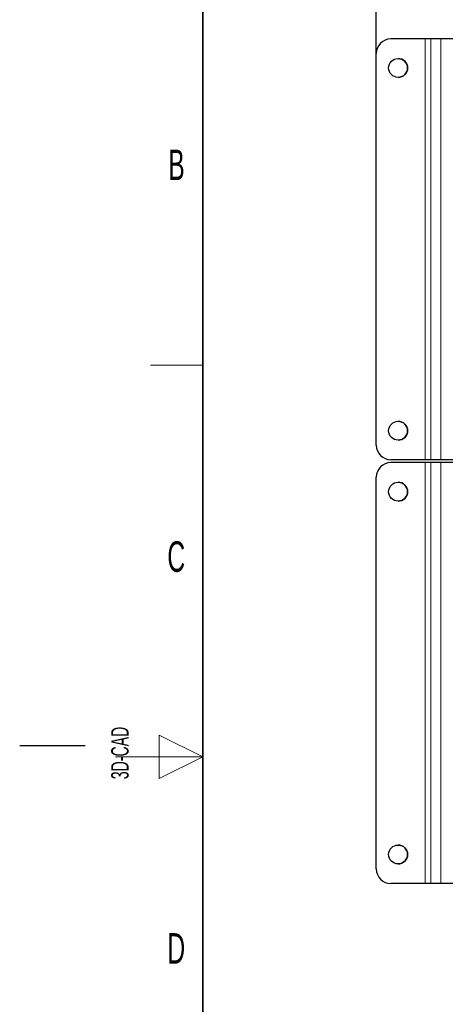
# Model space of a CAD drawing. Header units: millimetres. Extents: x 5 to 418, y 2 to 292.
# Tile 2 of 55: x 5 to 54, y 119 to 232. Entities that reach past the tile are written whole.
import ezdxf

# ---------------------------------------------------------------- set-up
doc = ezdxf.new("R2010")
doc.units = ezdxf.units.MM
doc.layers.add('SLD-0', color=7, linetype='Continuous')
doc.styles.add('SLDTEXTSTYLE0', font='TXT', dxfattribs={"width": 0.605})
doc.dimstyles.new('SLDDIMSTYLE0', dxfattribs={"dimtxt": 3.5, "dimasz": 3.302, "dimexe": 0, "dimexo": 0.0625, "dimgap": 0.875, "dimtad": 1, "dimlfac": 3, "dimrnd": 1e-09, "dimzin": 12, "dimdsep": 46, "dimtxsty": 'SLDTEXTSTYLE0', "dimsah": 1, "dimcen": 0.09, "dimadec": 0, "dimazin": 3, "dimtfac": 1, "dimtofl": 0, "dimtmove": 0, "dimatfit": 3, "dimfxl": 1, "dimfrac": 2, "dimtolj": 1, "dimtzin": 12, "dimarcsym": 0})

# ---------------------------------------------------------------- blocks, each defined once
blk = doc.blocks.new('_D')
at = {"layer": 'SLD-0', "color": 7}
for p, q in [((45.91, 228.04), (45.91, 260.1)), ((45.91, 259.1), (138.24, 259.1)), ((138.24, 228.04), (138.24, 260.1))]:
    blk.add_line(p, q, dxfattribs=at)
for points in [[(45.91, 259.1), (49.21, 258.59), (49.21, 259.61)], [(138.24, 259.1), (134.94, 259.61), (134.94, 258.59)]]:
    blk.add_solid(points, dxfattribs=at)
at = {"layer": 'SLD-0', "color": 7, "insert": (88.07, 263.61), "char_height": 3.5, "attachment_point": 1, "style": 'SLDTEXTSTYLE0'}
blk.add_mtext('277', dxfattribs=at)

msp = doc.modelspace()

# ---------------------------------------------------------------- linework, layer by layer
at = {"color": 7, "linetype": 'Continuous', "lineweight": 25}
for p, q in [((51.5106, 229.7056), (47.5773, 229.7056)), ((47.5773, 229.7056), (47.5773, 229.7056)), ((52.1773, 229.7056), (51.5106, 229.7056)), ((52.1774, 229.7056), (52.1773, 229.7056)), ((53.3273, 229.7056), (52.1774, 229.7056)), ((55.1197, 229.7056), (53.3273, 229.7056)), ((45.9106, 183.0389), (45.9106, 228.0389)), ((45.9106, 183.0389), (45.9106, 228.0389)), ((51.5106, 181.3723), (47.5773, 181.3723)), ((47.5773, 181.3723), (47.5773, 181.3723)), ((51.5106, 181.039), (47.5773, 181.039)), ((47.5773, 181.039), (47.5773, 181.039)), ((52.1773, 181.3723), (51.5106, 181.3723)), ((52.1773, 181.039), (51.5106, 181.039)), ((52.1774, 181.3723), (52.1773, 181.3723)), ((52.1774, 181.039), (52.1773, 181.039)), ((53.3273, 181.3723), (52.1774, 181.3723)), ((53.3273, 181.039), (52.1774, 181.039)), ((55.1197, 181.3723), (53.3273, 181.3723)), ((55.1197, 181.039), (53.3273, 181.039)), ((45.9106, 134.3724), (45.9106, 179.3724)), ((45.9106, 134.3724), (45.9106, 179.3724)), ((51.5106, 132.7057), (47.5773, 132.7057)), ((47.5773, 132.7057), (47.5773, 132.7057)), ((52.1773, 132.7057), (51.5106, 132.7057)), ((52.1774, 132.7057), (52.1773, 132.7057)), ((53.3273, 132.7057), (52.1774, 132.7057)), ((55.1197, 132.7057), (53.3273, 132.7057))]:
    msp.add_line(p, q, dxfattribs=at)
at = {"color": 7, "linetype": 'Continuous', "lineweight": 18}
for p, q in [((51.5106, 181.3723), (51.5106, 229.7056)), ((52.1773, 181.3723), (52.1773, 229.7056)), ((52.1774, 181.3723), (52.1774, 229.7056)), ((53.3273, 181.3723), (53.3273, 229.7056)), ((45.9106, 228.0389), (45.9106, 228.0389)), ((45.9106, 183.0389), (45.9106, 183.0389)), ((51.5106, 132.7057), (51.5106, 181.039)), ((52.1773, 132.7057), (52.1773, 181.039)), ((52.1774, 132.7057), (52.1774, 181.039)), ((53.3273, 132.7057), (53.3273, 181.039)), ((45.9106, 179.3724), (45.9106, 179.3724)), ((45.9106, 134.3724), (45.9106, 134.3724))]:
    msp.add_line(p, q, dxfattribs=at)
at = {"color": 7, "linetype": 'Continuous', "lineweight": 25}
for centre in [(48.4106, 226.3723), (48.4106, 184.7056), (48.4106, 177.7057), (48.4106, 136.039)]:
    msp.add_circle(centre, 1.0833, dxfattribs=at)
for centre, radius, start, end in [((47.5773, 228.0389), 1.6667, 90, 179.987916), ((47.5773, 228.0389), 1.6667, 90, 179.987916), ((48.4106, 226.3723), 1.0833, 270, 90), ((48.4106, 184.7056), 1.0833, 0.012084, 90), ((48.4106, 184.7056), 1.0833, 270, 0.012084), ((47.5773, 183.0389), 1.6667, 179.987916, 270), ((47.5773, 183.0389), 1.6667, 179.987916, 270), ((47.5773, 179.3724), 1.6667, 90, 179.987916), ((47.5773, 179.3724), 1.6667, 90, 179.987916), ((48.4106, 177.7057), 1.0833, 270, 90), ((48.4106, 136.039), 1.0833, 0.012084, 90), ((48.4106, 136.039), 1.0833, 270, 0.012084), ((47.5773, 134.3724), 1.6667, 179.987916, 270), ((47.5773, 134.3724), 1.6667, 179.987916, 270)]:
    msp.add_arc(centre, radius, start, end, dxfattribs=at)
at = {"layer": 'SLD-0', "lineweight": 35}
msp.add_line((26, 282.5), (26, 12), dxfattribs=at)
at = {"layer": 'SLD-0', "lineweight": 18}
for p, q in [((20, 192.25), (26, 192.25)), ((26, 147.25), (21, 149.75)), ((21, 149.75), (21, 144.75)), ((16, 147.25), (26, 147.25)), ((21, 144.75), (26, 147.25))]:
    msp.add_line(p, q, dxfattribs=at)
at = {"layer": 'SLD-0'}
msp.add_line((12.5, 148.5), (5, 148.5), dxfattribs=at)

# ---------------------------------------------------------------- texts
at = {"layer": 'SLD-0', "char_height": 3.5, "attachment_point": 2, "style": 'SLDTEXTSTYLE0'}
for s, insert in [('B', (22.9816, 217.0011)), ('C', (22.9597, 172.0011)), ('D', (22.9597, 127.0011))]:
    msp.add_mtext(s, dxfattribs=dict(at, insert=insert))
at = {"layer": 'SLD-0', "insert": (15.4939, 144.6806), "char_height": 2, "attachment_point": 1, "rotation": 90, "style": 'SLDTEXTSTYLE0'}
msp.add_mtext('3D-CAD', dxfattribs=at)

# ---------------------------------------------------------------- dimensions: what is measured, and where the dimension line sits
at = {"layer": 'SLD-0', "color": 7}
dim = msp.add_linear_dim(base=(138.2438, 259.0998), p1=(45.9106, 228.0389), p2=(138.2438, 228.0389), dimstyle='SLDDIMSTYLE0', dxfattribs=at)
dim.commit()
dim.dimension.update_dxf_attribs({"geometry": '_D', "text_midpoint": (92.0772, 259.0998), "dimtype": 160})

doc.saveas('drawing.dxf')
